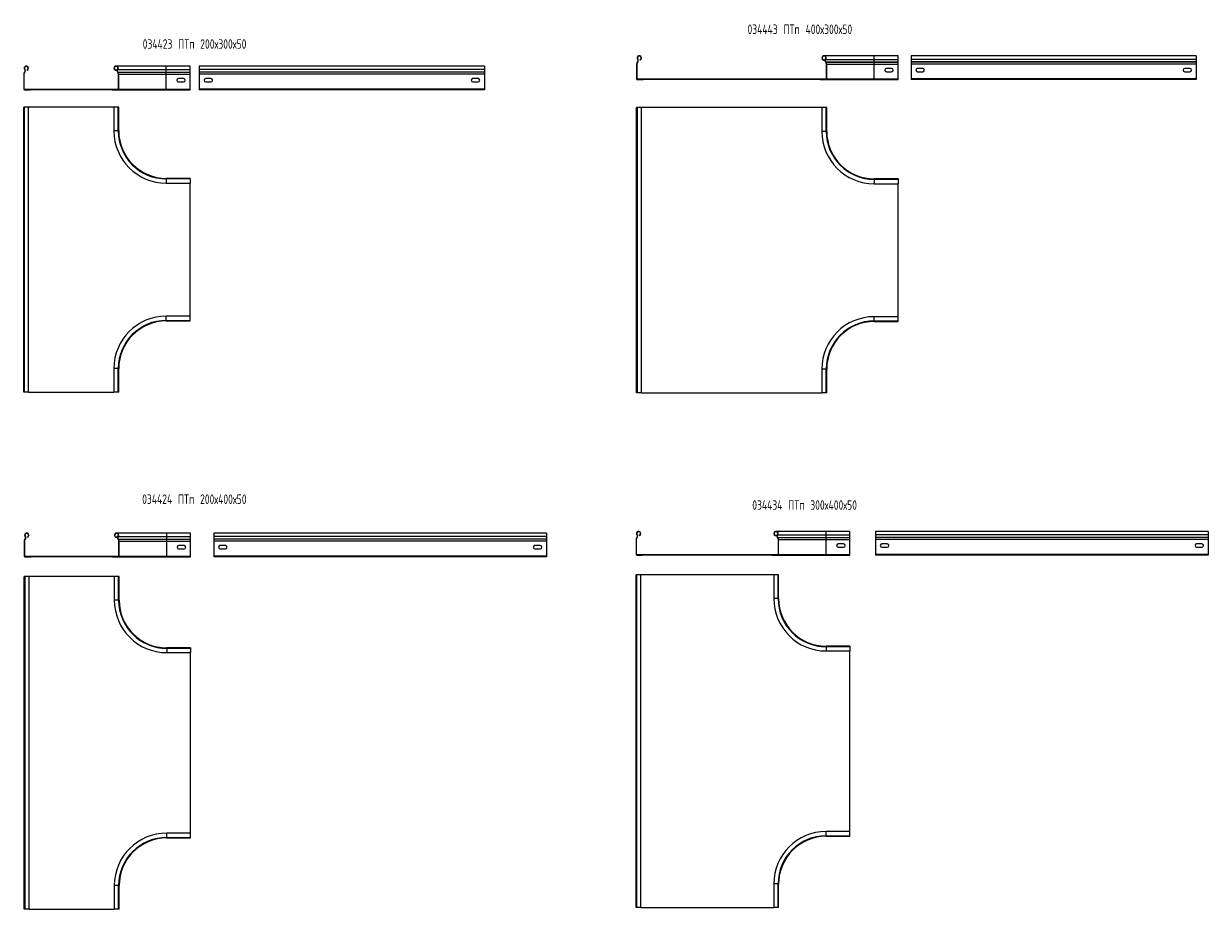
# Model space of a CAD drawing. Header units: millimetres. Extents: x -30 to 5315, y -3600 to 372.
# Tile 3 of 4: x 2823 to 5315, y -3600 to -1737. Entities that reach past the tile are written whole.
import ezdxf

# ---------------------------------------------------------------- set-up
doc = ezdxf.new("R2010")
doc.units = ezdxf.units.MM
doc.styles.add('SLDTEXTSTYLE4', font='TXT', dxfattribs={"width": 0.7, "bigfont": 'bigfont'})

msp = doc.modelspace()

# ---------------------------------------------------------------- linework, layer by layer
at = {"color": 7, "linetype": 'Continuous', "lineweight": 15}
for p, q in [((4113.9, -1817.5), (4113.6, -1817.9)), ((4113.6, -1817.9), (4114, -1818.3)), ((4114.3, -1817.9), (4113.9, -1817.5)), ((4114.3, -1817.9), (4114, -1818.3)), ((4114.1, -1812.2), (4114.5, -1811.9)), ((4119.2, -1813.6), (4119, -1813.1)), ((4504.7, -1813.6), (4504.9, -1813.1)), ((4504.7, -1813.6), (4508.4, -1813.6)), ((4504.9, -1813.1), (4508.6, -1813.1)), ((4611.9, -1804.8), (4506.3, -1804.8)), ((4509.8, -1812.2), (4509.3, -1811.9)), ((4509.9, -1817.5), (4509.5, -1817.9)), ((4509.9, -1818.3), (4509.5, -1817.9)), ((4509.8, -1812.2), (4611.9, -1812.2)), ((4510.3, -1817.9), (4509.9, -1817.5)), ((4509.9, -1817.5), (4611.9, -1817.5)), ((4510.3, -1817.9), (4509.9, -1818.3)), ((4510.3, -1817.9), (4611.9, -1817.9)), ((4661.9, -1804.8), (4611.9, -1804.8)), ((4611.9, -1817.5), (4611.9, -1812.2)), ((4611.9, -1812.2), (4661.9, -1812.2)), ((4611.9, -1817.9), (4611.9, -1817.5)), ((4611.9, -1817.5), (4661.9, -1817.5)), ((4611.9, -1822), (4611.9, -1817.9)), ((4611.9, -1817.9), (4661.9, -1817.9)), ((4661.9, -1812.2), (4661.9, -1804.8)), ((4661.9, -1817.5), (4661.9, -1812.2)), ((4661.9, -1817.9), (4661.9, -1817.5)), ((4661.9, -1822), (4661.9, -1817.9)), ((5289.4, -1804.8), (4689.4, -1804.8)), ((4739.4, -1804.8), (4689.4, -1804.8)), ((4689.4, -1804.8), (4689.4, -1812.2)), ((5289.4, -1812.2), (4689.4, -1812.2)), ((4689.4, -1812.2), (4689.4, -1817.5)), ((5289.4, -1817.5), (4689.4, -1817.5)), ((4689.4, -1817.5), (4689.4, -1817.9)), ((5289.4, -1817.9), (4689.4, -1817.9)), ((4689.4, -1817.9), (4689.4, -1822)), ((4845, -1804.8), (4739.4, -1804.8)), ((5239.4, -1804.8), (5133.7, -1804.8)), ((5289.4, -1804.8), (5239.4, -1804.8)), ((5289.4, -1804.8), (5289.4, -1812.2)), ((5289.4, -1812.2), (5289.4, -1817.5)), ((5289.4, -1817.5), (5289.4, -1817.9)), ((5289.4, -1817.9), (5289.4, -1822)), ((2823.2, -1843.5), (2822.6, -1843.5)), ((2822.6, -1843.5), (2822.6, -1874.7)), ((2823.2, -1843.5), (2823.2, -1874.7)), ((2824.6, -1839), (2824.3, -1839.3)), ((2824.3, -1839.3), (2824.7, -1839.7)), ((2825, -1839.3), (2824.6, -1839)), ((2825, -1839.3), (2824.7, -1839.7)), ((2824.8, -1833.7), (2825.2, -1833.3)), ((2829.9, -1835), (2829.7, -1834.5)), ((3015.4, -1835), (3015.6, -1834.5)), ((3015.4, -1835), (3019.1, -1835)), ((3015.6, -1834.5), (3019.3, -1834.5)), ((3122.6, -1826.2), (3017, -1826.2)), ((3020.5, -1833.7), (3020, -1833.3)), ((3020.6, -1839), (3020.2, -1839.3)), ((3020.6, -1839.7), (3020.2, -1839.3)), ((3020.5, -1833.7), (3122.6, -1833.7)), ((3021, -1839.3), (3020.6, -1839)), ((3020.6, -1839), (3122.6, -1839)), ((3021, -1839.3), (3020.6, -1839.7)), ((3021, -1839.3), (3122.6, -1839.3)), ((3022.6, -1843.5), (3022.1, -1843.5)), ((3022.1, -1874.7), (3022.1, -1843.5)), ((3022.6, -1874.7), (3022.6, -1843.5)), ((3022.6, -1843.5), (3122.6, -1843.5)), ((3172.6, -1826.2), (3122.6, -1826.2)), ((3122.6, -1839), (3122.6, -1833.7)), ((3122.6, -1833.7), (3172.6, -1833.7)), ((3122.6, -1839.3), (3122.6, -1839)), ((3122.6, -1839), (3172.6, -1839)), ((3122.6, -1843.5), (3122.6, -1839.3)), ((3122.6, -1839.3), (3172.6, -1839.3)), ((3122.6, -1874.7), (3122.6, -1843.5)), ((3122.6, -1843.5), (3172.6, -1843.5)), ((3172.6, -1833.7), (3172.6, -1826.2)), ((3172.6, -1839), (3172.6, -1833.7)), ((3172.6, -1839.3), (3172.6, -1839)), ((3172.6, -1843.5), (3172.6, -1839.3)), ((3172.6, -1874.7), (3172.6, -1843.5)), ((3792.1, -1826.2), (3192.1, -1826.2)), ((3242.1, -1826.2), (3192.1, -1826.2)), ((3192.1, -1826.2), (3192.1, -1833.7)), ((3792.1, -1833.7), (3192.1, -1833.7)), ((3192.1, -1833.7), (3192.1, -1839)), ((3792.1, -1839), (3192.1, -1839)), ((3192.1, -1839), (3192.1, -1839.3)), ((3792.1, -1839.3), (3192.1, -1839.3)), ((3192.1, -1839.3), (3192.1, -1843.5)), ((3792.1, -1843.5), (3192.1, -1843.5)), ((3192.1, -1843.5), (3192.1, -1874.7)), ((3347.8, -1826.2), (3242.1, -1826.2)), ((3742.1, -1826.2), (3636.4, -1826.2)), ((3792.1, -1826.2), (3742.1, -1826.2)), ((3792.1, -1826.2), (3792.1, -1833.7)), ((3792.1, -1833.7), (3792.1, -1839)), ((3792.1, -1839), (3792.1, -1839.3)), ((3792.1, -1839.3), (3792.1, -1843.5)), ((3792.1, -1843.5), (3792.1, -1874.7)), ((4112.5, -1822), (4111.9, -1822)), ((4111.9, -1822), (4111.9, -1853.3)), ((4112.5, -1822), (4112.5, -1853.3)), ((4511.9, -1822), (4511.4, -1822)), ((4511.4, -1853.3), (4511.4, -1822)), ((4511.9, -1853.3), (4511.9, -1822)), ((4511.9, -1822), (4611.9, -1822)), ((4611.9, -1853.3), (4611.9, -1822)), ((4611.9, -1822), (4661.9, -1822)), ((4648.4, -1831.3), (4637.4, -1831.3)), ((4637.4, -1838.3), (4648.4, -1838.3)), ((4661.9, -1853.3), (4661.9, -1822)), ((5289.4, -1822), (4689.4, -1822)), ((4689.4, -1822), (4689.4, -1853.3)), ((4713.9, -1831.3), (4702.9, -1831.3)), ((4702.9, -1838.3), (4713.9, -1838.3)), ((5275.9, -1831.3), (5264.9, -1831.3)), ((5264.9, -1838.3), (5275.9, -1838.3)), ((5289.4, -1822), (5289.4, -1853.3)), ((3159.1, -1852.7), (3148.1, -1852.7)), ((3148.1, -1859.7), (3159.1, -1859.7)), ((3216.6, -1852.7), (3205.6, -1852.7)), ((3205.6, -1859.7), (3216.6, -1859.7)), ((3778.6, -1852.7), (3767.6, -1852.7)), ((3767.6, -1859.7), (3778.6, -1859.7)), ((4111.9, -1853.3), (4112.5, -1853.3)), ((4113.4, -1853.5), (4510.4, -1853.5)), ((4113.4, -1853.5), (4113.4, -1854.2)), ((4113.4, -1854.2), (4510.4, -1854.2)), ((4113.4, -1854.2), (4113.4, -1854.8)), ((4113.4, -1854.2), (4125.9, -1854.2)), ((4113.4, -1854.8), (4125.9, -1854.8)), ((4125.9, -1854.2), (4125.9, -1854.8)), ((4497.9, -1854.2), (4510.4, -1854.2)), ((4497.9, -1854.8), (4497.9, -1854.2)), ((4497.9, -1854.8), (4510.4, -1854.8)), ((4510.4, -1853.5), (4510.4, -1854.2)), ((4510.4, -1853.5), (4511.4, -1853.5)), ((4510.4, -1854.8), (4510.4, -1854.2)), ((4510.4, -1854.8), (4611.9, -1854.8)), ((4511.9, -1853.3), (4511.4, -1853.3)), ((4511.9, -1853.3), (4611.9, -1853.3)), ((4611.9, -1854.8), (4611.9, -1853.3)), ((4611.9, -1853.3), (4661.9, -1853.3)), ((4611.9, -1854.8), (4661.9, -1854.8)), ((4661.9, -1854.8), (4661.9, -1853.3)), ((5289.4, -1853.3), (4689.4, -1853.3)), ((4689.4, -1853.3), (4689.4, -1854.8)), ((5289.4, -1854.8), (4689.4, -1854.8)), ((5289.4, -1853.3), (5289.4, -1854.8)), ((2822.6, -1874.7), (2823.2, -1874.7)), ((2824.1, -1875), (3021.1, -1875)), ((2824.1, -1875), (2824.1, -1875.7)), ((2824.1, -1875.7), (3021.1, -1875.7)), ((2824.1, -1875.7), (2824.1, -1876.2)), ((2824.1, -1875.7), (2836.6, -1875.7)), ((2824.1, -1876.2), (2836.6, -1876.2)), ((2836.6, -1875.7), (2836.6, -1876.2)), ((3008.6, -1876.2), (3008.6, -1875.7)), ((3008.6, -1875.7), (3021.1, -1875.7)), ((3008.6, -1876.2), (3021.1, -1876.2)), ((3021.1, -1875), (3021.1, -1875.7)), ((3021.1, -1875), (3022, -1875)), ((3021.1, -1876.2), (3021.1, -1875.7)), ((3021.1, -1876.2), (3122.6, -1876.2)), ((3022.6, -1874.7), (3022.1, -1874.7)), ((3022.6, -1874.7), (3122.6, -1874.7)), ((3122.6, -1876.2), (3122.6, -1874.7)), ((3122.6, -1874.7), (3172.6, -1874.7)), ((3122.6, -1876.2), (3172.6, -1876.2)), ((3172.6, -1876.2), (3172.6, -1874.7)), ((3792.1, -1874.7), (3192.1, -1874.7)), ((3192.1, -1874.7), (3192.1, -1876.2)), ((3792.1, -1876.2), (3192.1, -1876.2)), ((3792.1, -1874.7), (3792.1, -1876.2)), ((2822.6, -2512.5), (2822.6, -1912.5)), ((2823.8, -1912.5), (2822.6, -1912.5)), ((2823.8, -1912.5), (2823.8, -2512.5)), ((2832.9, -1912.5), (2823.8, -1912.5)), ((2832.9, -2512.5), (2832.9, -1912.5)), ((3012.4, -1912.5), (2832.9, -1912.5)), ((3012.4, -1912.5), (3012.4, -1962.5)), ((3021.5, -1912.5), (3012.4, -1912.5)), ((3021.5, -1962.5), (3021.5, -1912.5)), ((3022.6, -1912.5), (3021.5, -1912.5)), ((3022.6, -1962.5), (3022.6, -1912.5)), ((4111.9, -2513.6), (4111.9, -1913.6)), ((4113.1, -1913.6), (4111.9, -1913.6)), ((4113.1, -1913.6), (4113.1, -2513.6)), ((4122.2, -1913.6), (4113.1, -1913.6)), ((4122.2, -2513.6), (4122.2, -1913.6)), ((4501.7, -1913.6), (4122.2, -1913.6)), ((4501.7, -1913.6), (4501.7, -1963.6)), ((4510.8, -1913.6), (4501.7, -1913.6)), ((4510.8, -1963.6), (4510.8, -1913.6)), ((4511.9, -1913.6), (4510.8, -1913.6)), ((4511.9, -1963.6), (4511.9, -1913.6)), ((3172.6, -2062.5), (3122.6, -2062.5)), ((3172.6, -2063.6), (3122.6, -2063.6)), ((3172.6, -2062.5), (3172.6, -2063.6)), ((3172.6, -2063.6), (3172.6, -2072.7)), ((4661.9, -2063.6), (4611.9, -2063.6)), ((4661.9, -2064.7), (4611.9, -2064.7)), ((4661.9, -2063.6), (4661.9, -2064.7)), ((4661.9, -2064.7), (4661.9, -2073.8)), ((3122.6, -2072.7), (3172.6, -2072.7)), ((3172.6, -2352.3), (3172.6, -2072.7)), ((4611.9, -2073.8), (4661.9, -2073.8)), ((4661.9, -2353.4), (4661.9, -2073.8)), ((3172.6, -2352.3), (3122.6, -2352.3)), ((3122.6, -2361.4), (3172.6, -2361.4)), ((3122.6, -2362.5), (3172.6, -2362.5)), ((3172.6, -2361.4), (3172.6, -2352.3)), ((3172.6, -2362.5), (3172.6, -2361.4)), ((4661.9, -2353.4), (4611.9, -2353.4)), ((4611.9, -2362.5), (4661.9, -2362.5)), ((4611.9, -2363.6), (4661.9, -2363.6)), ((4661.9, -2362.5), (4661.9, -2353.4)), ((4661.9, -2363.6), (4661.9, -2362.5)), ((3012.4, -2462.5), (3012.4, -2512.5)), ((3021.5, -2512.5), (3021.5, -2462.5)), ((3022.6, -2512.5), (3022.6, -2462.5)), ((4501.7, -2463.6), (4501.7, -2513.6)), ((4510.8, -2513.6), (4510.8, -2463.6)), ((4511.9, -2513.6), (4511.9, -2463.6)), ((2823.8, -2512.5), (2822.6, -2512.5)), ((2832.9, -2512.5), (2823.8, -2512.5)), ((2832.9, -2512.5), (3012.4, -2512.5)), ((3021.5, -2512.5), (3012.4, -2512.5)), ((3022.6, -2512.5), (3021.5, -2512.5)), ((4113.1, -2513.6), (4111.9, -2513.6)), ((4122.2, -2513.6), (4113.1, -2513.6)), ((4122.2, -2513.6), (4501.7, -2513.6)), ((4510.8, -2513.6), (4501.7, -2513.6)), ((4511.9, -2513.6), (4510.8, -2513.6)), ((2825.7, -2816), (2826.1, -2815.6)), ((3123.5, -2808.5), (3017.9, -2808.5)), ((3021.4, -2816), (3020.9, -2815.6)), ((3173.5, -2808.5), (3123.5, -2808.5)), ((3173.5, -2816), (3173.5, -2808.5)), ((3922.6, -2808.5), (3222.6, -2808.5)), ((3272.6, -2808.5), (3222.6, -2808.5)), ((3222.6, -2808.5), (3222.6, -2816)), ((3378.2, -2808.5), (3272.6, -2808.5)), ((3872.6, -2808.5), (3766.9, -2808.5)), ((3922.6, -2808.5), (3872.6, -2808.5)), ((3922.6, -2808.5), (3922.6, -2816)), ((4112.8, -2812.5), (4113.3, -2812.1)), ((4117.9, -2813.8), (4117.7, -2813.3)), ((4403.4, -2813.8), (4403.6, -2813.3)), ((4403.4, -2813.8), (4407.2, -2813.8)), ((4403.6, -2813.3), (4407.4, -2813.3)), ((4510.7, -2805), (4405, -2805)), ((4408.5, -2812.5), (4408.1, -2812.1)), ((4408.5, -2812.5), (4510.7, -2812.5)), ((4560.7, -2805), (4510.7, -2805)), ((4510.7, -2817.8), (4510.7, -2812.5)), ((4510.7, -2812.5), (4560.7, -2812.5)), ((4560.7, -2812.5), (4560.7, -2805)), ((4560.7, -2817.8), (4560.7, -2812.5)), ((5314.6, -2805), (4614.6, -2805)), ((4664.6, -2805), (4614.6, -2805)), ((4614.6, -2805), (4614.6, -2812.5)), ((5314.6, -2812.5), (4614.6, -2812.5)), ((4614.6, -2812.5), (4614.6, -2817.8)), ((4770.3, -2805), (4664.6, -2805)), ((5264.6, -2805), (5158.9, -2805)), ((5314.6, -2805), (5264.6, -2805)), ((5314.6, -2805), (5314.6, -2812.5)), ((5314.6, -2812.5), (5314.6, -2817.8)), ((2824.1, -2825.8), (2823.5, -2825.8)), ((2823.5, -2825.8), (2823.5, -2857)), ((2824.1, -2825.8), (2824.1, -2857)), ((2825.5, -2821.3), (2825.2, -2821.6)), ((2825.2, -2821.6), (2825.6, -2822)), ((2825.9, -2821.7), (2825.5, -2821.3)), ((2825.9, -2821.7), (2825.6, -2822)), ((2830.8, -2817.3), (2830.6, -2816.8)), ((3016.3, -2817.3), (3016.5, -2816.8)), ((3016.3, -2817.3), (3020.1, -2817.3)), ((3016.5, -2816.8), (3020.2, -2816.8)), ((3021.5, -2821.3), (3021.1, -2821.7)), ((3021.5, -2822), (3021.1, -2821.7)), ((3021.4, -2816), (3123.5, -2816)), ((3021.9, -2821.6), (3021.5, -2821.3)), ((3021.5, -2821.3), (3123.5, -2821.3)), ((3021.9, -2821.6), (3021.5, -2822)), ((3021.9, -2821.6), (3123.5, -2821.6)), ((3023.5, -2825.8), (3023, -2825.8)), ((3023, -2857), (3023, -2825.8)), ((3023.5, -2857), (3023.5, -2825.8)), ((3023.5, -2825.8), (3123.5, -2825.8)), ((3123.5, -2821.3), (3123.5, -2816)), ((3123.5, -2816), (3173.5, -2816)), ((3123.5, -2821.6), (3123.5, -2821.3)), ((3123.5, -2821.3), (3173.5, -2821.3)), ((3123.5, -2825.8), (3123.5, -2821.6)), ((3123.5, -2821.6), (3173.5, -2821.6)), ((3123.5, -2857), (3123.5, -2825.8)), ((3123.5, -2825.8), (3173.5, -2825.8)), ((3160, -2835), (3149, -2835)), ((3173.5, -2821.3), (3173.5, -2816)), ((3173.5, -2821.6), (3173.5, -2821.3)), ((3173.5, -2825.8), (3173.5, -2821.6)), ((3173.5, -2857), (3173.5, -2825.8)), ((3922.6, -2816), (3222.6, -2816)), ((3222.6, -2816), (3222.6, -2821.3)), ((3922.6, -2821.3), (3222.6, -2821.3)), ((3222.6, -2821.3), (3222.6, -2821.6)), ((3922.6, -2821.6), (3222.6, -2821.6)), ((3222.6, -2821.6), (3222.6, -2825.8)), ((3922.6, -2825.8), (3222.6, -2825.8)), ((3222.6, -2825.8), (3222.6, -2857)), ((3247.1, -2835), (3236.1, -2835)), ((3909.1, -2835), (3898.1, -2835)), ((3922.6, -2816), (3922.6, -2821.3)), ((3922.6, -2821.3), (3922.6, -2821.6)), ((3922.6, -2821.6), (3922.6, -2825.8)), ((3922.6, -2825.8), (3922.6, -2857)), ((4111.2, -2822.3), (4110.7, -2822.3)), ((4110.7, -2822.3), (4110.7, -2853.5)), ((4111.2, -2822.3), (4111.2, -2853.5)), ((4112.7, -2817.8), (4112.3, -2818.1)), ((4112.3, -2818.1), (4112.7, -2818.5)), ((4113.1, -2818.1), (4112.7, -2817.8)), ((4113.1, -2818.1), (4112.7, -2818.5)), ((4408.7, -2817.8), (4408.3, -2818.1)), ((4408.6, -2818.5), (4408.3, -2818.1)), ((4409, -2818.1), (4408.6, -2818.5)), ((4409, -2818.1), (4408.7, -2817.8)), ((4408.7, -2817.8), (4510.7, -2817.8)), ((4409, -2818.1), (4510.7, -2818.1)), ((4410.7, -2822.3), (4410.1, -2822.3)), ((4410.1, -2853.5), (4410.1, -2822.3)), ((4410.7, -2853.5), (4410.7, -2822.3)), ((4410.7, -2822.3), (4510.7, -2822.3)), ((4510.7, -2818.1), (4510.7, -2817.8)), ((4510.7, -2817.8), (4560.7, -2817.8)), ((4510.7, -2822.3), (4510.7, -2818.1)), ((4510.7, -2818.1), (4560.7, -2818.1)), ((4510.7, -2853.5), (4510.7, -2822.3)), ((4510.7, -2822.3), (4560.7, -2822.3)), ((4547.2, -2831.5), (4536.2, -2831.5)), ((4536.2, -2838.5), (4547.2, -2838.5)), ((4560.7, -2818.1), (4560.7, -2817.8)), ((4560.7, -2822.3), (4560.7, -2818.1)), ((4560.7, -2853.5), (4560.7, -2822.3)), ((5314.6, -2817.8), (4614.6, -2817.8)), ((4614.6, -2817.8), (4614.6, -2818.1)), ((5314.6, -2818.1), (4614.6, -2818.1)), ((4614.6, -2818.1), (4614.6, -2822.3)), ((5314.6, -2822.3), (4614.6, -2822.3)), ((4614.6, -2822.3), (4614.6, -2853.5)), ((4639.1, -2831.5), (4628.1, -2831.5)), ((4628.1, -2838.5), (4639.1, -2838.5)), ((5301.1, -2831.5), (5290.1, -2831.5)), ((5290.1, -2838.5), (5301.1, -2838.5)), ((5314.6, -2817.8), (5314.6, -2818.1)), ((5314.6, -2818.1), (5314.6, -2822.3)), ((5314.6, -2822.3), (5314.6, -2853.5)), ((2823.5, -2857), (2824.1, -2857)), ((2825, -2857.3), (3022, -2857.3)), ((2825, -2857.3), (2825, -2858)), ((2825, -2858), (3022, -2858)), ((2825, -2858), (2825, -2858.5)), ((2825, -2858), (2837.5, -2858)), ((2825, -2858.5), (2837.5, -2858.5)), ((2837.5, -2858), (2837.5, -2858.5)), ((3009.5, -2858.5), (3009.5, -2858)), ((3009.5, -2858), (3022, -2858)), ((3009.5, -2858.5), (3022, -2858.5)), ((3022, -2857.3), (3022, -2858)), ((3022, -2857.3), (3023, -2857.3)), ((3022, -2858.5), (3022, -2858)), ((3022, -2858.5), (3123.5, -2858.5)), ((3023.5, -2857), (3023, -2857)), ((3023.5, -2857), (3123.5, -2857)), ((3123.5, -2858.5), (3123.5, -2857)), ((3123.5, -2857), (3173.5, -2857)), ((3123.5, -2858.5), (3173.5, -2858.5)), ((3149, -2842), (3160, -2842)), ((3173.5, -2858.5), (3173.5, -2857)), ((3922.6, -2857), (3222.6, -2857)), ((3222.6, -2857), (3222.6, -2858.5)), ((3922.6, -2858.5), (3222.6, -2858.5)), ((3236.1, -2842), (3247.1, -2842)), ((3898.1, -2842), (3909.1, -2842)), ((3922.6, -2857), (3922.6, -2858.5)), ((4110.7, -2853.5), (4111.2, -2853.5)), ((4112.2, -2853.7), (4409.2, -2853.7)), ((4112.2, -2853.7), (4112.2, -2854.4)), ((4112.2, -2854.4), (4112.2, -2855)), ((4112.2, -2854.4), (4124.7, -2854.4)), ((4112.2, -2854.4), (4409.2, -2854.4)), ((4112.2, -2855), (4124.7, -2855)), ((4124.7, -2854.4), (4124.7, -2855)), ((4396.7, -2854.4), (4409.2, -2854.4)), ((4396.7, -2855), (4396.7, -2854.4)), ((4396.7, -2855), (4409.2, -2855)), ((4409.2, -2853.7), (4409.2, -2854.4)), ((4409.2, -2853.7), (4410.1, -2853.7)), ((4409.2, -2855), (4409.2, -2854.4)), ((4409.2, -2855), (4510.7, -2855)), ((4410.7, -2853.5), (4410.1, -2853.5)), ((4410.7, -2853.5), (4510.7, -2853.5)), ((4510.7, -2855), (4510.7, -2853.5)), ((4510.7, -2853.5), (4560.7, -2853.5)), ((4510.7, -2855), (4560.7, -2855)), ((4560.7, -2855), (4560.7, -2853.5)), ((5314.6, -2853.5), (4614.6, -2853.5)), ((4614.6, -2853.5), (4614.6, -2855)), ((5314.6, -2855), (4614.6, -2855)), ((5314.6, -2853.5), (5314.6, -2855)), ((2823.5, -3599.9), (2823.5, -2899.9)), ((2824.7, -2899.9), (2823.5, -2899.9)), ((2824.7, -2899.9), (2824.7, -3599.9)), ((2833.8, -2899.9), (2824.7, -2899.9)), ((2833.8, -3599.9), (2833.8, -2899.9)), ((3013.3, -2899.9), (2833.8, -2899.9)), ((3013.3, -2899.9), (3013.3, -2949.9)), ((3022.4, -2899.9), (3013.3, -2899.9)), ((3022.4, -2949.9), (3022.4, -2899.9)), ((3023.5, -2899.9), (3022.4, -2899.9)), ((3023.5, -2949.9), (3023.5, -2899.9)), ((4110.7, -3596.4), (4110.7, -2896.4)), ((4111.8, -2896.4), (4110.7, -2896.4)), ((4111.8, -2896.4), (4111.8, -3596.4)), ((4120.9, -2896.4), (4111.8, -2896.4)), ((4120.9, -3596.4), (4120.9, -2896.4)), ((4400.4, -2896.4), (4120.9, -2896.4)), ((4400.4, -2896.4), (4400.4, -2946.4)), ((4409.5, -2896.4), (4400.4, -2896.4)), ((4409.5, -2946.4), (4409.5, -2896.4)), ((4410.7, -2896.4), (4409.5, -2896.4)), ((4410.7, -2946.4), (4410.7, -2896.4)), ((3173.5, -3049.9), (3123.5, -3049.9)), ((3173.5, -3051), (3123.5, -3051)), ((3123.5, -3060.1), (3173.5, -3060.1)), ((3173.5, -3049.9), (3173.5, -3051)), ((3173.5, -3051), (3173.5, -3060.1)), ((3173.5, -3439.7), (3173.5, -3060.1)), ((4560.7, -3046.4), (4510.7, -3046.4)), ((4560.7, -3047.5), (4510.7, -3047.5)), ((4510.7, -3056.6), (4560.7, -3056.6)), ((4560.7, -3046.4), (4560.7, -3047.5)), ((4560.7, -3047.5), (4560.7, -3056.6)), ((4560.7, -3436.2), (4560.7, -3056.6)), ((4560.7, -3436.2), (4510.7, -3436.2)), ((4560.7, -3445.3), (4560.7, -3436.2)), ((3173.5, -3439.7), (3123.5, -3439.7)), ((3123.5, -3448.8), (3173.5, -3448.8)), ((3123.5, -3449.9), (3173.5, -3449.9)), ((3173.5, -3448.8), (3173.5, -3439.7)), ((3173.5, -3449.9), (3173.5, -3448.8)), ((4510.7, -3445.3), (4560.7, -3445.3)), ((4510.7, -3446.4), (4560.7, -3446.4)), ((4560.7, -3446.4), (4560.7, -3445.3)), ((3013.3, -3549.9), (3013.3, -3599.9)), ((3022.4, -3599.9), (3022.4, -3549.9)), ((3023.5, -3599.9), (3023.5, -3549.9)), ((4400.4, -3546.4), (4400.4, -3596.4)), ((4409.5, -3596.4), (4409.5, -3546.4)), ((4410.7, -3596.4), (4410.7, -3546.4)), ((2824.7, -3599.9), (2823.5, -3599.9)), ((2833.8, -3599.9), (2824.7, -3599.9)), ((2833.8, -3599.9), (3013.3, -3599.9)), ((3022.4, -3599.9), (3013.3, -3599.9)), ((3023.5, -3599.9), (3022.4, -3599.9)), ((4111.8, -3596.4), (4110.7, -3596.4)), ((4120.9, -3596.4), (4111.8, -3596.4)), ((4120.9, -3596.4), (4400.4, -3596.4)), ((4409.5, -3596.4), (4400.4, -3596.4)), ((4410.7, -3596.4), (4409.5, -3596.4))]:
    msp.add_line(p, q, dxfattribs=at)
at = {"color": 8, "linetype": 'Continuous', "lineweight": 15}
for p, q in [((4611.9, -1812.2), (4611.9, -1804.8)), ((3122.6, -1833.7), (3122.6, -1826.2)), ((3021.5, -1962.5), (3012.4, -1962.5)), ((3022.6, -1962.5), (3021.5, -1962.5)), ((4510.8, -1963.6), (4501.7, -1963.6)), ((4511.9, -1963.6), (4510.8, -1963.6)), ((3122.6, -2062.5), (3122.6, -2063.6)), ((3122.6, -2063.6), (3122.6, -2072.7)), ((4611.9, -2063.6), (4611.9, -2064.7)), ((4611.9, -2064.7), (4611.9, -2073.8)), ((3122.6, -2361.4), (3122.6, -2352.3)), ((3122.6, -2362.5), (3122.6, -2361.4)), ((4611.9, -2362.5), (4611.9, -2353.4)), ((4611.9, -2363.6), (4611.9, -2362.5)), ((3021.5, -2462.5), (3012.4, -2462.5)), ((3022.6, -2462.5), (3021.5, -2462.5)), ((4510.8, -2463.6), (4501.7, -2463.6)), ((4511.9, -2463.6), (4510.8, -2463.6)), ((3123.5, -2816), (3123.5, -2808.5)), ((4510.7, -2812.5), (4510.7, -2805)), ((3022.4, -2949.9), (3013.3, -2949.9)), ((3023.5, -2949.9), (3022.4, -2949.9)), ((4409.5, -2946.4), (4400.4, -2946.4)), ((4410.7, -2946.4), (4409.5, -2946.4)), ((3123.5, -3049.9), (3123.5, -3051)), ((3123.5, -3051), (3123.5, -3060.1)), ((4510.7, -3046.4), (4510.7, -3047.5)), ((4510.7, -3047.5), (4510.7, -3056.6)), ((4510.7, -3445.3), (4510.7, -3436.2)), ((3123.5, -3448.8), (3123.5, -3439.7)), ((3123.5, -3449.9), (3123.5, -3448.8)), ((4510.7, -3446.4), (4510.7, -3445.3)), ((3022.4, -3549.9), (3013.3, -3549.9)), ((3023.5, -3549.9), (3022.4, -3549.9)), ((4409.5, -3546.4), (4400.4, -3546.4)), ((4410.7, -3546.4), (4409.5, -3546.4))]:
    msp.add_line(p, q, dxfattribs=at)
at = {"color": 7, "linetype": 'Continuous', "lineweight": 15}
for centre, radius, start, end in [((4117.9, -1822), 6, 136.4649, 180), ((4117.9, -1822), 5.45, 136.4649, 180), ((4117.6, -1809.3), 4.55, 290.35, 219.6816), ((4117.6, -1809.3), 4, 290.35, 219.6816), ((4111, -1814.8), 4, 316.4649, 39.6816), ((4111, -1814.8), 4.55, 316.4649, 39.6816), ((4506.3, -1809.3), 4.55, 320.3175, 249.65), ((4506.3, -1809.3), 4, 320.3175, 249.65), ((4512.8, -1814.8), 4.55, 140.3175, 223.5358), ((4512.8, -1814.8), 4, 140.3175, 223.5358), ((4505.9, -1822), 5.45, 0, 43.5358), ((4505.9, -1822), 6, 0, 43.5358), ((2828.6, -1843.5), 6, 136.4649, 180), ((2828.6, -1843.5), 5.45, 136.4649, 180), ((2828.3, -1830.8), 4.55, 290.35, 219.6816), ((2828.3, -1830.8), 4, 290.35, 219.6816), ((2821.7, -1836.2), 4, 316.4649, 39.6816), ((2821.7, -1836.2), 4.55, 316.4649, 39.6816), ((3017, -1830.8), 4.55, 320.3175, 249.65), ((3017, -1830.8), 4, 320.3175, 249.65), ((3023.5, -1836.2), 4.55, 140.3175, 223.5358), ((3023.5, -1836.2), 4, 140.3175, 223.5358), ((3016.6, -1843.5), 5.45, 360, 43.5358), ((3016.6, -1843.5), 6, 360, 43.5358), ((4637.4, -1834.8), 3.5, 90, 270), ((4648.4, -1834.8), 3.5, 270, 90), ((4702.9, -1834.8), 3.5, 90, 270), ((4713.9, -1834.8), 3.5, 270, 90), ((5264.9, -1834.8), 3.5, 90, 270), ((5275.9, -1834.8), 3.5, 270, 90), ((3148.1, -1856.2), 3.5, 90, 270), ((3159.1, -1856.2), 3.5, 270, 90), ((3205.6, -1856.2), 3.5, 90, 270), ((3216.6, -1856.2), 3.5, 270, 90), ((3767.6, -1856.2), 3.5, 90, 270), ((3778.6, -1856.2), 3.5, 270, 90), ((4113.4, -1853.3), 1.5, 180, 270), ((4113.4, -1853.3), 0.95, 180, 270), ((4510.4, -1853.3), 0.95, 270, 0), ((4510.4, -1853.3), 1.5, 270, 0), ((2824.1, -1874.7), 1.5, 180, 270), ((2824.1, -1874.7), 0.95, 180, 270), ((3021.1, -1874.7), 0.95, 270, 0), ((3021.1, -1874.7), 1.5, 270, 0), ((3122.6, -1962.5), 110.2, 180, 270), ((3122.6, -1962.5), 101.1, 180, 270), ((3122.6, -1962.5), 100, 180, 270), ((4611.9, -1963.6), 110.2, 180, 270), ((4611.9, -1963.6), 101.1, 180, 270), ((4611.9, -1963.6), 100, 180, 270), ((3122.6, -2462.5), 110.2, 90, 180), ((3122.6, -2462.5), 101.1, 90, 180), ((3122.6, -2462.5), 100, 90, 180), ((4611.9, -2463.6), 110.2, 90, 180), ((4611.9, -2463.6), 101.1, 90, 180), ((4611.9, -2463.6), 100, 90, 180), ((2829.2, -2813.1), 4.55, 290.35, 219.6816), ((2829.2, -2813.1), 4, 290.35, 219.6816), ((2822.6, -2818.5), 4.55, 316.4649, 39.6816), ((3017.9, -2813.1), 4.55, 320.3175, 249.65), ((3017.9, -2813.1), 4, 320.3175, 249.65), ((3024.4, -2818.5), 4.55, 140.3175, 223.5358), ((4116.3, -2809.5), 4.55, 290.35, 219.6816), ((4116.3, -2809.5), 4, 290.35, 219.6816), ((4109.8, -2815), 4, 316.4649, 39.6816), ((4109.8, -2815), 4.55, 316.4649, 39.6816), ((4405, -2809.5), 4.55, 320.3175, 249.65), ((4405, -2809.5), 4, 320.3175, 249.65), ((4411.6, -2815), 4.55, 140.3175, 223.5358), ((4411.6, -2815), 4, 140.3175, 223.5358), ((2829.5, -2825.8), 6, 136.4649, 180), ((2829.5, -2825.8), 5.45, 136.4649, 180), ((2822.6, -2818.5), 4, 316.4649, 39.6816), ((3024.4, -2818.5), 4, 140.3175, 223.5358), ((3017.5, -2825.8), 5.45, 0, 43.5358), ((3017.5, -2825.8), 6, 0, 43.5358), ((3149, -2838.5), 3.5, 90, 270), ((3160, -2838.5), 3.5, 270, 90), ((3236.1, -2838.5), 3.5, 90, 270), ((3247.1, -2838.5), 3.5, 270, 90), ((3898.1, -2838.5), 3.5, 90, 270), ((3909.1, -2838.5), 3.5, 270, 90), ((4116.7, -2822.3), 6, 136.4649, 180), ((4116.7, -2822.3), 5.45, 136.4649, 180), ((4404.7, -2822.3), 5.45, 0, 43.5358), ((4404.7, -2822.3), 6, 0, 43.5358), ((4536.2, -2835), 3.5, 90, 270), ((4547.2, -2835), 3.5, 270, 90), ((4628.1, -2835), 3.5, 90, 270), ((4639.1, -2835), 3.5, 270, 90), ((5290.1, -2835), 3.5, 90, 270), ((5301.1, -2835), 3.5, 270, 90), ((2825, -2857), 1.5, 180, 270), ((2825, -2857), 0.95, 180, 270), ((3022, -2857), 0.95, 270, 0), ((3022, -2857), 1.5, 270, 0), ((4112.2, -2853.5), 1.5, 180, 270), ((4112.2, -2853.5), 0.95, 180, 270), ((4409.2, -2853.5), 0.95, 270, 0), ((4409.2, -2853.5), 1.5, 270, 0), ((3123.5, -2949.9), 110.2, 180, 270), ((3123.5, -2949.9), 101.1, 180, 270), ((3123.5, -2949.9), 100, 180, 270), ((4510.7, -2946.4), 110.2, 180, 270), ((4510.7, -2946.4), 101.1, 180, 270), ((4510.7, -2946.4), 100, 180, 270), ((4510.7, -3546.4), 110.2, 90, 180), ((3123.5, -3549.9), 110.2, 90, 180), ((3123.5, -3549.9), 101.1, 90, 180), ((3123.5, -3549.9), 100, 90, 180), ((4510.7, -3546.4), 101.1, 90, 180), ((4510.7, -3546.4), 100, 90, 180)]:
    msp.add_arc(centre, radius, start, end, dxfattribs=at)

# ---------------------------------------------------------------- texts
at = {"color": 7, "linetype": 'Continuous', "lineweight": 0, "char_height": 20, "attachment_point": 1, "style": 'SLDTEXTSTYLE4'}
for s, insert in [('034443 \\M+18450\\M+18453\\M+18481 400\\M+18487300\\M+1848750', (4345.3, -1738.9)), ('034423 \\M+18450\\M+18453\\M+18481 200\\M+18487300\\M+1848750', (3073, -1769.9)), ('034424 \\M+18450\\M+18453\\M+18481 200\\M+18487400\\M+1848750', (3071.9, -2727.3)), ('034434 \\M+18450\\M+18453\\M+18481 300\\M+18487400\\M+1848750', (4355.3, -2739.6))]:
    msp.add_mtext(s, dxfattribs=dict(at, insert=insert))

doc.saveas('drawing.dxf')
